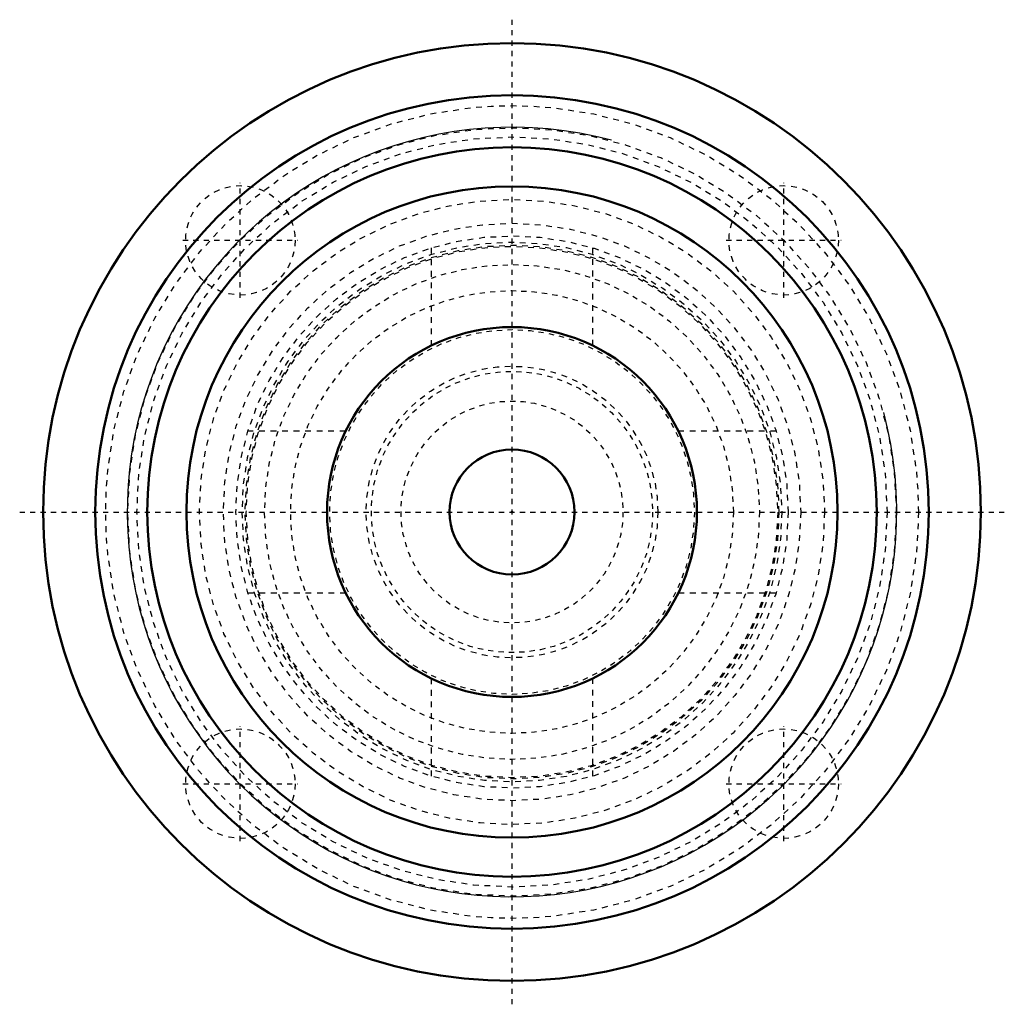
# Model space of a CAD drawing. Header units: millimetres. Extents: x -9.5 to 9.5, y -9.5 to 9.5.
import ezdxf

# ---------------------------------------------------------------- set-up
doc = ezdxf.new("R2010")
doc.units = ezdxf.units.MM
doc.linetypes.add('Center', pattern=[1.5, 0.45, -0.5, 0.05, -0.5])
doc.linetypes.add('Dashed', pattern=[2, 1, -1])
for name, color, linetype, lineweight in [('2d ConnectionPoints', 7, 'Continuous', 50), ('AM_0', 7, 'Continuous', 50), ('AM_5', 3, 'Continuous', 25), ('AM_7', 7, 'Center', 25), ('AM_9', 6, 'Dashed', 25)]:
    doc.layers.add(name, color=color, linetype=linetype, lineweight=lineweight)

# ---------------------------------------------------------------- blocks, each defined once
blk = doc.blocks.new('1_AMF559090_02_0_in_AMF559090_5')
at = {"layer": 'AM_9', "ltscale": 0.04131}
for radius in [4.75, 4.25, 3.5, 2.7, 2.13]:
    blk.add_circle((0, 0), radius, dxfattribs=at)
blk = doc.blocks.new('2_AMF559090_01_0_in_AMF559090_5')
at = {"layer": 'AM_0', "ltscale": 0.110611}
for radius in [9, 8, 7, 6.25, 3.55, 1.2]:
    blk.add_circle((0, 0), radius, dxfattribs=at)
at = {"layer": 'AM_5', "ltscale": 0.110611}
blk.add_arc((0, 0), 7.386, 75, 15, dxfattribs=at)
at = {"layer": 'AM_7', "ltscale": 0.110611}
for p, q in [((0, -9.45), (0, 9.45)), ((-5.215, 4.112), (-5.215, 6.317)), ((5.215, 4.112), (5.215, 6.317)), ((-6.317, 5.215), (-4.112, 5.215)), ((4.112, 5.215), (6.317, 5.215)), ((-9.45, 0), (9.45, 0)), ((-5.215, -6.317), (-5.215, -4.112)), ((5.215, -6.317), (5.215, -4.112)), ((-6.317, -5.215), (-4.112, -5.215)), ((4.112, -5.215), (6.317, -5.215))]:
    blk.add_line(p, q, dxfattribs=at)
at = {"layer": 'AM_9', "ltscale": 0.110611}
for p, q in [((-1.55, 5.07), (-1.55, 3.196)), ((1.55, 3.195), (1.55, 5.07)), ((-3.196, 1.55), (-5.07, 1.55)), ((5.07, 1.55), (3.196, 1.55)), ((-5.07, -1.55), (-3.195, -1.55)), ((3.195, -1.55), (5.07, -1.55)), ((-1.55, -3.195), (-1.55, -5.07)), ((1.55, -5.07), (1.55, -3.196))]:
    blk.add_line(p, q, dxfattribs=at)
for centre, radius in [((0, 0), 7.8), ((0, 0), 7.376), ((0, 0), 7.2), ((-5.215, 5.215), 1.05), ((5.215, 5.215), 1.05), ((0, 0), 6), ((0, 0), 5.542), ((0, 0), 5.3), ((0, 0), 5.18), ((0, 0), 5.124), ((0, 0), 5.1), ((0, 0), 2.8), ((-5.215, -5.215), 1.05), ((5.215, -5.215), 1.05)]:
    blk.add_circle(centre, radius, dxfattribs=at)

msp = doc.modelspace()

# ---------------------------------------------------------------- linework, layer by layer
at = {"layer": '2d ConnectionPoints'}
for p in [(0, 0), (0, 0, -20.8)]:
    msp.add_point(p, dxfattribs=at)

# ---------------------------------------------------------------- block references
for name in ['2_AMF559090_01_0_in_AMF559090_5', '1_AMF559090_02_0_in_AMF559090_5']:
    msp.add_blockref(name, (0, 0))

doc.saveas('drawing.dxf')
